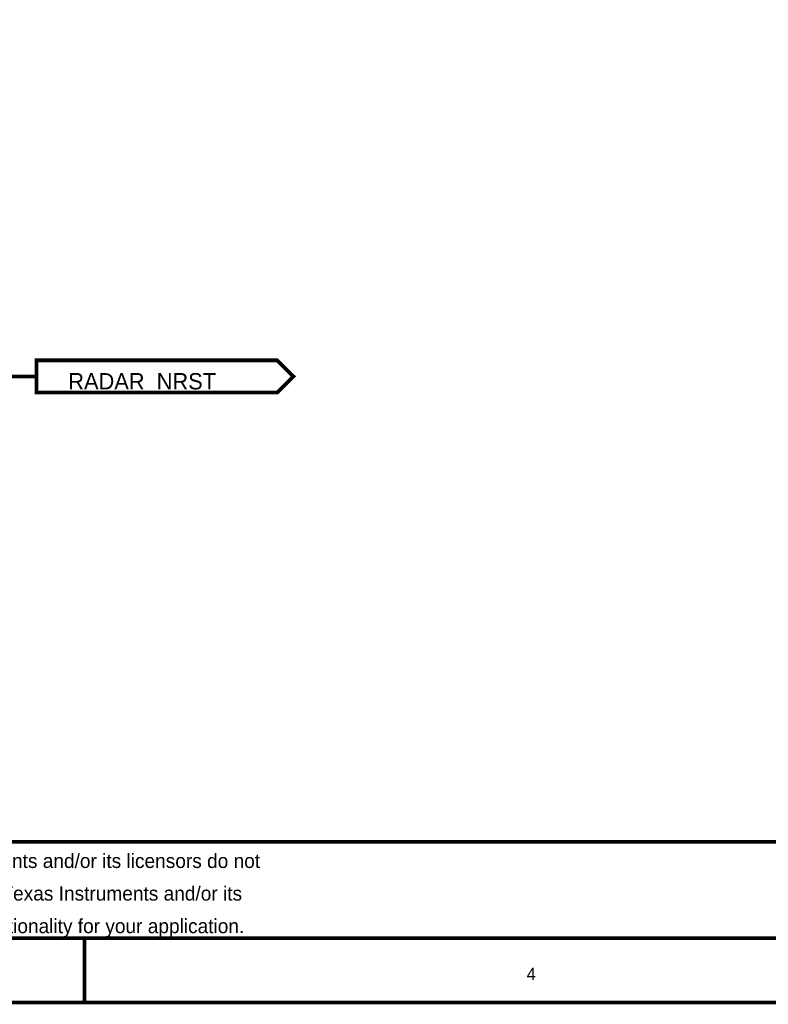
# Model space of a CAD drawing. Header units: inches. Extents: x 0 to 17, y 0 to 11.
# Tile 23 of 256: x 8.3 to 10.6, y 0 to 3.1. Entities that reach past the tile are written whole.
import ezdxf

# ---------------------------------------------------------------- set-up
doc = ezdxf.new("R2010")
doc.units = ezdxf.units.IN
doc.header["$MEASUREMENT"] = 0
doc.layers.add('Sheet', color=255, linetype='Continuous')

msp = doc.modelspace()

# ---------------------------------------------------------------- linework, layer by layer
at = {"layer": 'Sheet'}
for points in [[(0.0008, 11, 0.0118, 0.0118, 0), (17, 11, 0.0118, 0.0118, 0), (17, 0, 0.0118, 0.0118, 0), (0.0008, 0, 0.0118, 0.0118, 0), (0.0008, 11, 0.0118, 0.0118, 0)], [(0.0008, 11, 0.0039, 0.0039, 0), (0.0008, 0, 0.0039, 0.0039, 0), (17, 0, 0.0039, 0.0039, 0), (17, 11, 0.0039, 0.0039, 0), (0.0008, 11, 0.0039, 0.0039, 0), (0.0008, 11, 0.0039, 0.0039, 0)], [(0.2006, 10.7994, 0.0118, 0.0118, 0), (16.8002, 10.7994, 0.0118, 0.0118, 0), (16.8002, 0.1998, 0.0118, 0.0118, 0), (0.2006, 0.1998, 0.0118, 0.0118, 0), (0.2006, 10.7994, 0.0118, 0.0118, 0)], [(0.2006, 10.7994, 0.0039, 0.0039, 0), (0.2006, 0.1998, 0.0039, 0.0039, 0), (16.8002, 0.1998, 0.0039, 0.0039, 0), (16.8002, 10.7994, 0.0039, 0.0039, 0), (0.2006, 10.7994, 0.0039, 0.0039, 0), (0.2006, 10.7994, 0.0039, 0.0039, 0)], [(8.3501, 1.8999, 0.0118, 0.0118, 0), (8.3501, 1.9999, 0.0118, 0.0118, 0), (9.1002, 1.9999, 0.0118, 0.0118, 0), (9.1502, 1.9499, 0.0118, 0.0118, 0), (9.1002, 1.8999, 0.0118, 0.0118, 0), (8.3501, 1.8999, 0.0118, 0.0118, 0)], [(8.3501, 1.8999, 0.0039, 0.0039, 0), (8.3501, 1.9999, 0.0039, 0.0039, 0), (9.1002, 1.9999, 0.0039, 0.0039, 0), (9.1502, 1.9499, 0.0039, 0.0039, 0), (9.1002, 1.8999, 0.0039, 0.0039, 0), (8.3501, 1.8999, 0.0039, 0.0039, 0)]]:
    msp.add_lwpolyline(points, format="xyseb", close=True, dxfattribs=at)
for points in [[(7.8003, 1.9499, 0.0118, 0.0118, 0), (8.3501, 1.9499, 0.0118, 0.0118, 0)], [(4.1005, 0.5, 0.0118, 0.0118, 0), (11.5999, 0.5, 0.0118, 0.0118, 0)], [(8.5, 0, 0.0118, 0.0118, 0), (8.5, 0.1998, 0.0118, 0.0118, 0)]]:
    msp.add_lwpolyline(points, format="xyseb", dxfattribs=at)

# ---------------------------------------------------------------- texts
for s, height, p in [('RADAR_NRST', 0.05075, (8.4493, 1.9095)), ('Texas Instruments and/or its licensors do not warrant the accuracy or completeness of this specification or any information contained therein. Texas Instruments and/or its licensors do not ', 0.044406, (4.1485, 0.4187)), ('warrant that this design will meet the specifications, will be suitable for your application or fit for any particular purpose, or will operate in an implementation. Texas Instruments and/or its ', 0.044406, (4.1485, 0.3172)), ('licensors do not warrant that the design is production worthy. You should completely validate and test your design implementation to confirm the system functionality for your application.', 0.044406, (4.1485, 0.2157)), ('4', 0.0381, (9.8765, 0.0698))]:
    msp.add_text(s, height=height, dxfattribs=at).set_placement(p)

doc.saveas('drawing.dxf')
